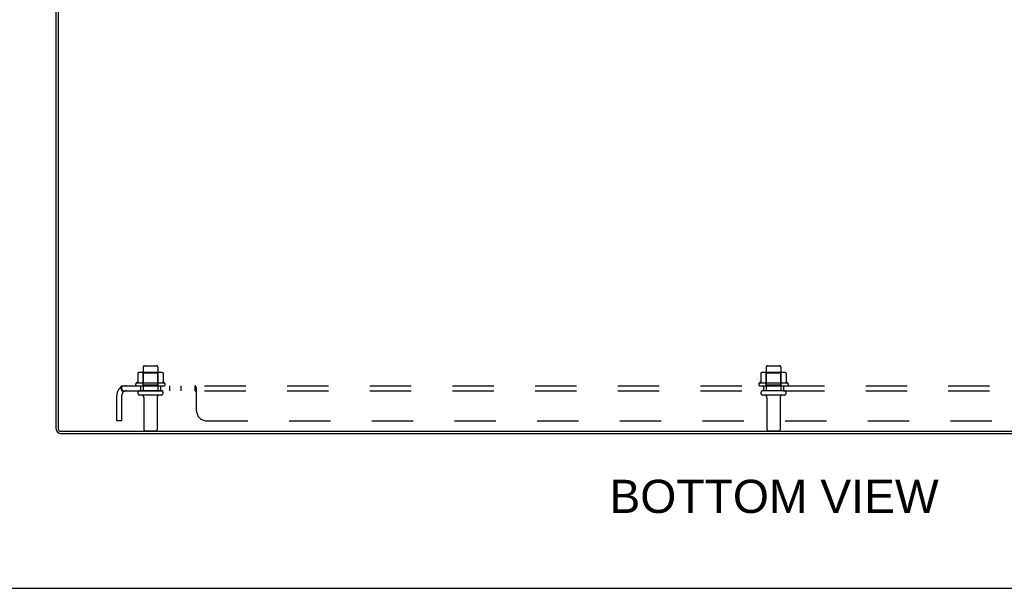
# Model space of a CAD drawing. Header units: inches. Extents: x 0 to 188, y 0 to 122.
# Tile 14 of 102: x 41 to 66, y 0 to 14. Entities that reach past the tile are written whole.
import ezdxf

# ---------------------------------------------------------------- set-up
doc = ezdxf.new("R2010")
doc.units = ezdxf.units.IN
doc.header["$LTSCALE"] = 10.363855
doc.header["$MEASUREMENT"] = 0
doc.linetypes.add('HIDDEN', pattern=[0.2, 0.1, -0.1])
doc.layers.get('0').update_dxf_attribs({"linetype": 'CONTINUOUS'})
for name, color, linetype in [('DEFAULT_2', 8, 'HIDDEN'), ('DIMENSIONS', 7, 'CONTINUOUS'), ('SUBPANEL', 7, 'CONTINUOUS')]:
    doc.layers.add(name, color=color, linetype=linetype)
doc.styles.get("Standard").update_dxf_attribs({"font": 'arial.ttf'})

msp = doc.modelspace()

# ---------------------------------------------------------------- linework, layer by layer
at = {"color": 3, "linetype": 'Continuous'}
for p, q in [((41.99, 19.728), (41.99, 4.018)), ((42.053, 19.73), (42.053, 3.996)), ((42.113, 3.936), (77.867, 3.936)), ((77.915, 3.873), (42.135, 3.873))]:
    msp.add_line(p, q, dxfattribs=at)
at = {"color": 7, "linetype": 'Continuous'}
msp.add_line((0, 0), (188.434, 0), dxfattribs=at)
at = {"color": 3, "linetype": 'Continuous'}
for centre, radius in [((42.135, 4.018), 0.145), ((42.113, 3.996), 0.06)]:
    msp.add_arc(centre, radius, 180, 270, dxfattribs=at)
at = {"layer": 'DEFAULT_2', "color": 8, "linetype": 'HIDDEN'}
for p, q in [((44.182, 5.543), (44.182, 4.948)), ((44.212, 5.573), (44.518, 5.573)), ((44.548, 5.543), (44.548, 4.948)), ((59.807, 5.543), (59.807, 4.948)), ((59.837, 5.573), (60.143, 5.573)), ((60.173, 5.543), (60.173, 4.948)), ((44.046, 5.388), (44.046, 5.17)), ((44.62, 5.409), (44.109, 5.409)), ((44.181, 5.389), (44.161, 5.409)), ((44.181, 5.093), (44.181, 5.389)), ((44.548, 5.389), (44.181, 5.389)), ((44.548, 5.389), (44.568, 5.409)), ((44.548, 5.093), (44.548, 5.389)), ((44.684, 5.388), (44.684, 5.17)), ((59.671, 5.388), (59.671, 5.17)), ((60.245, 5.409), (59.734, 5.409)), ((59.806, 5.389), (59.786, 5.409)), ((60.173, 5.389), (59.806, 5.389)), ((59.806, 5.093), (59.806, 5.389)), ((60.173, 5.389), (60.193, 5.409)), ((60.173, 5.093), (60.173, 5.389)), ((60.309, 5.388), (60.309, 5.17)), ((44.721, 5.143), (44.009, 5.143)), ((44.031, 5.073), (44.699, 5.073)), ((44.629, 4.948), (44.1, 4.948)), ((44.181, 5.093), (44.161, 5.073)), ((44.548, 5.093), (44.181, 5.093)), ((44.548, 5.093), (44.568, 5.073)), ((60.346, 5.143), (59.634, 5.143)), ((59.656, 5.073), (60.324, 5.073)), ((60.254, 4.948), (59.725, 4.948)), ((59.806, 5.093), (59.786, 5.073)), ((60.173, 5.093), (59.806, 5.093)), ((60.173, 5.093), (60.193, 5.073)), ((44.629, 4.842), (44.1, 4.842)), ((44.199, 4.78), (44.199, 3.978)), ((44.531, 4.78), (44.531, 3.978)), ((60.254, 4.842), (59.725, 4.842)), ((59.824, 4.78), (59.824, 3.978)), ((60.156, 4.78), (60.156, 3.978)), ((44.229, 3.948), (44.501, 3.948)), ((59.854, 3.948), (60.126, 3.948))]:
    msp.add_line(p, q, dxfattribs=at)
for points in [[(44.052, 5.397), (44.05, 5.396), (44.049, 5.395), (44.048, 5.394), (44.047, 5.392), (44.046, 5.391), (44.046, 5.389), (44.046, 5.388)], [(44.678, 5.397), (44.679, 5.396), (44.681, 5.395), (44.682, 5.394), (44.683, 5.392), (44.683, 5.391), (44.684, 5.389), (44.684, 5.388)], [(59.677, 5.397), (59.675, 5.396), (59.674, 5.395), (59.673, 5.394), (59.672, 5.392), (59.671, 5.391), (59.671, 5.389), (59.671, 5.388)], [(60.303, 5.397), (60.304, 5.396), (60.306, 5.395), (60.307, 5.394), (60.308, 5.392), (60.308, 5.391), (60.309, 5.389), (60.309, 5.388)], [(44.046, 5.17), (44.046, 5.168), (44.046, 5.167), (44.045, 5.166), (44.045, 5.165), (44.045, 5.165), (44.044, 5.164), (44.044, 5.164), (44.044, 5.163), (44.043, 5.163), (44.043, 5.162), (44.043, 5.162), (44.042, 5.162), (44.042, 5.162), (44.042, 5.161), (44.041, 5.161), (44.041, 5.161), (44.041, 5.161), (44.041, 5.161)], [(44.689, 5.161), (44.689, 5.161), (44.689, 5.161), (44.688, 5.161), (44.688, 5.161), (44.688, 5.162), (44.687, 5.162), (44.687, 5.162), (44.687, 5.162), (44.686, 5.163), (44.686, 5.163), (44.686, 5.164), (44.685, 5.164), (44.685, 5.165), (44.685, 5.165), (44.684, 5.166), (44.684, 5.167), (44.684, 5.168), (44.684, 5.17)], [(59.671, 5.17), (59.671, 5.168), (59.671, 5.167), (59.67, 5.166), (59.67, 5.165), (59.67, 5.165), (59.669, 5.164), (59.669, 5.164), (59.669, 5.163), (59.668, 5.163), (59.668, 5.162), (59.668, 5.162), (59.667, 5.162), (59.667, 5.162), (59.667, 5.161), (59.666, 5.161), (59.666, 5.161), (59.666, 5.161), (59.666, 5.161)], [(60.314, 5.161), (60.314, 5.161), (60.314, 5.161), (60.313, 5.161), (60.313, 5.161), (60.313, 5.162), (60.312, 5.162), (60.312, 5.162), (60.312, 5.162), (60.311, 5.163), (60.311, 5.163), (60.311, 5.164), (60.31, 5.164), (60.31, 5.165), (60.31, 5.165), (60.309, 5.166), (60.309, 5.167), (60.309, 5.168), (60.309, 5.17)]]:
    msp.add_lwpolyline(points, dxfattribs=at)
for centre, radius, start, end in [((44.212, 5.543), 0.03, 90, 180), ((44.518, 5.543), 0.03, 0, 90), ((59.837, 5.543), 0.03, 90, 180), ((60.143, 5.543), 0.03, 0, 90), ((44.109, 5.268), 0.141, 90, 113.95), ((44.62, 5.268), 0.141, 66.05, 90), ((59.734, 5.268), 0.141, 90, 113.95), ((60.245, 5.268), 0.141, 66.05, 90), ((44.031, 5.111), 0.0384, 124.4497, 270), ((44.365, 4.543), 0.698, 117.6814, 120.6631), ((44.1, 4.895), 0.053, 90, 270), ((44.629, 4.895), 0.053, 270, 90), ((44.365, 4.543), 0.698, 59.3369, 62.3186), ((44.699, 5.111), 0.0384, 270, 55.5503), ((59.656, 5.111), 0.0384, 124.4497, 270), ((59.99, 4.543), 0.698, 117.6814, 120.6631), ((59.725, 4.895), 0.053, 90, 270), ((60.254, 4.895), 0.053, 270, 90), ((59.99, 4.543), 0.698, 59.3369, 62.3186), ((60.324, 5.111), 0.0384, 270, 55.5503), ((44.136, 4.78), 0.0625, 0, 90), ((44.593, 4.78), 0.0625, 90, 180), ((59.761, 4.78), 0.0625, 0, 90), ((60.218, 4.78), 0.0625, 90, 180), ((44.229, 3.978), 0.03, 180, 270), ((44.501, 3.978), 0.03, 270, 360), ((59.854, 3.978), 0.03, 180, 270), ((60.126, 3.978), 0.03, 270, 360)]:
    msp.add_arc(centre, radius, start, end, dxfattribs=at)
at = {"layer": 'SUBPANEL', "color": 8, "linetype": 'HIDDEN'}
for p, q in [((43.608, 5.019), (43.687, 4.923)), ((43.646, 4.948), (43.646, 5.073)), ((43.646, 5.073), (76.334, 5.073)), ((43.646, 4.948), (76.334, 4.948)), ((44.115, 5.073), (44.115, 4.948)), ((44.615, 5.073), (44.615, 4.948)), ((44.843, 5.073), (44.843, 4.948)), ((45.124, 5.073), (45.124, 4.948)), ((45.486, 4.948), (45.486, 5.073)), ((45.487, 4.948), (45.486, 4.948)), ((45.52, 5.021), (45.518, 5.023)), ((45.521, 5.019), (45.52, 5.021)), ((45.521, 4.448), (45.521, 5.019)), ((59.74, 5.073), (59.74, 4.948)), ((60.24, 5.073), (60.24, 4.948)), ((43.521, 4.198), (43.521, 4.836)), ((43.646, 4.198), (43.646, 4.836)), ((45.501, 4.934), (45.499, 4.937)), ((45.51, 4.924), (45.508, 4.925)), ((45.513, 4.923), (45.511, 4.923)), ((43.646, 4.198), (43.521, 4.198)), ((45.771, 4.198), (74.209, 4.198))]:
    msp.add_line(p, q, dxfattribs=at)
for points in [[(43.608, 5.019), (43.61, 5.021), (43.612, 5.023), (43.614, 5.026), (43.616, 5.029), (43.618, 5.032), (43.619, 5.036), (43.621, 5.04), (43.623, 5.043)], [(43.623, 5.043), (43.626, 5.05), (43.627, 5.054), (43.629, 5.057), (43.63, 5.06), (43.632, 5.063), (43.634, 5.065), (43.636, 5.068), (43.638, 5.07), (43.639, 5.071), (43.641, 5.072), (43.643, 5.073), (43.645, 5.073), (43.646, 5.073)], [(43.669, 4.944), (43.669, 4.944), (43.669, 4.944), (43.669, 4.944), (43.669, 4.945), (43.668, 4.945), (43.668, 4.945), (43.668, 4.946), (43.668, 4.946), (43.667, 4.947), (43.667, 4.948), (43.667, 4.948), (43.666, 4.949), (43.666, 4.949), (43.666, 4.95), (43.665, 4.95), (43.665, 4.951), (43.665, 4.952), (43.664, 4.952), (43.664, 4.953), (43.664, 4.954), (43.663, 4.954), (43.663, 4.955), (43.663, 4.956), (43.662, 4.956), (43.662, 4.957), (43.662, 4.958), (43.661, 4.959), (43.661, 4.959), (43.661, 4.96), (43.66, 4.961), (43.66, 4.962), (43.66, 4.962), (43.659, 4.963), (43.659, 4.964), (43.658, 4.965), (43.658, 4.966), (43.658, 4.966), (43.657, 4.967), (43.657, 4.968), (43.657, 4.969), (43.656, 4.97), (43.656, 4.971), (43.656, 4.972), (43.655, 4.973), (43.655, 4.974), (43.655, 4.975), (43.654, 4.976), (43.654, 4.977), (43.653, 4.978), (43.653, 4.979), (43.653, 4.98), (43.652, 4.981), (43.652, 4.982), (43.652, 4.983), (43.651, 4.984), (43.651, 4.985), (43.651, 4.986), (43.65, 4.987), (43.65, 4.988), (43.65, 4.989), (43.65, 4.99), (43.649, 4.991), (43.649, 4.992), (43.649, 4.993), (43.649, 4.994), (43.648, 4.995), (43.648, 4.996), (43.648, 4.997), (43.648, 4.998), (43.648, 4.999), (43.647, 5), (43.647, 5.001), (43.647, 5.002), (43.647, 5.002), (43.647, 5.003), (43.647, 5.004), (43.646, 5.005), (43.646, 5.006), (43.646, 5.006), (43.646, 5.007), (43.646, 5.007), (43.646, 5.007), (43.646, 5.008)], [(43.646, 5.008), (43.646, 5.008), (43.646, 5.008)], [(43.646, 5.008), (43.646, 5.008), (43.646, 5.007), (43.646, 5.007), (43.646, 5.007), (43.646, 5.006), (43.646, 5.006), (43.646, 5.005), (43.646, 5.004)], [(43.674, 4.93), (43.67, 4.934), (43.668, 4.935), (43.665, 4.937), (43.663, 4.939), (43.661, 4.941), (43.658, 4.943), (43.656, 4.945), (43.654, 4.946), (43.652, 4.947), (43.65, 4.948), (43.648, 4.948), (43.646, 4.948)], [(43.666, 4.948), (43.666, 4.947), (43.667, 4.947), (43.667, 4.947), (43.668, 4.946), (43.668, 4.946), (43.668, 4.945), (43.668, 4.945), (43.669, 4.945), (43.669, 4.944), (43.669, 4.944), (43.669, 4.944), (43.669, 4.944)], [(45.498, 5.065), (45.496, 5.068), (45.494, 5.07), (45.492, 5.071), (45.49, 5.072), (45.489, 5.073), (45.487, 5.073), (45.486, 5.073)], [(45.49, 5.072), (45.489, 5.073), (45.487, 5.073), (45.486, 5.073)], [(45.494, 4.943), (45.493, 4.945), (45.492, 4.946), (45.49, 4.947), (45.489, 4.948), (45.487, 4.948), (45.486, 4.948)], [(45.492, 4.946), (45.49, 4.947), (45.489, 4.948)], [(45.499, 5.063), (45.498, 5.065), (45.496, 5.068), (45.494, 5.07)], [(45.499, 4.937), (45.497, 4.939), (45.496, 4.941), (45.494, 4.943)], [(45.504, 5.054), (45.503, 5.057), (45.501, 5.06), (45.499, 5.063)], [(45.507, 5.047), (45.506, 5.05), (45.504, 5.054)], [(45.518, 5.023), (45.516, 5.026), (45.515, 5.029), (45.513, 5.032), (45.512, 5.036), (45.51, 5.04), (45.507, 5.047)], [(43.687, 4.923), (43.686, 4.922), (43.686, 4.922), (43.685, 4.922), (43.684, 4.922), (43.683, 4.923), (43.682, 4.923), (43.68, 4.924), (43.679, 4.925), (43.677, 4.927), (43.675, 4.928), (43.674, 4.93)], [(45.507, 4.927), (45.505, 4.928), (45.504, 4.93), (45.503, 4.932), (45.501, 4.934)], [(45.521, 4.923), (45.519, 4.922), (45.518, 4.922), (45.516, 4.922), (45.514, 4.922), (45.513, 4.923), (45.511, 4.923), (45.51, 4.924), (45.508, 4.925), (45.507, 4.927), (45.505, 4.928)], [(45.521, 4.923), (45.519, 4.922), (45.518, 4.922), (45.516, 4.922), (45.514, 4.922)]]:
    msp.add_lwpolyline(points, dxfattribs=at)
for centre, radius, start, end in [((43.758, 4.836), 0.237, 90, 180), ((43.758, 4.836), 0.112, 90, 180), ((45.771, 4.448), 0.25, 180, 270)]:
    msp.add_arc(centre, radius, start, end, dxfattribs=at)

# ---------------------------------------------------------------- texts
at = {"layer": 'DIMENSIONS', "color": 2, "linetype": 'Continuous', "insert": (60.003, 2.719), "char_height": 0.83133, "width": 8.23908, "attachment_point": 2, "line_spacing_factor": 0.9}
msp.add_mtext('BOTTOM VIEW', dxfattribs=at)

doc.saveas('drawing.dxf')
